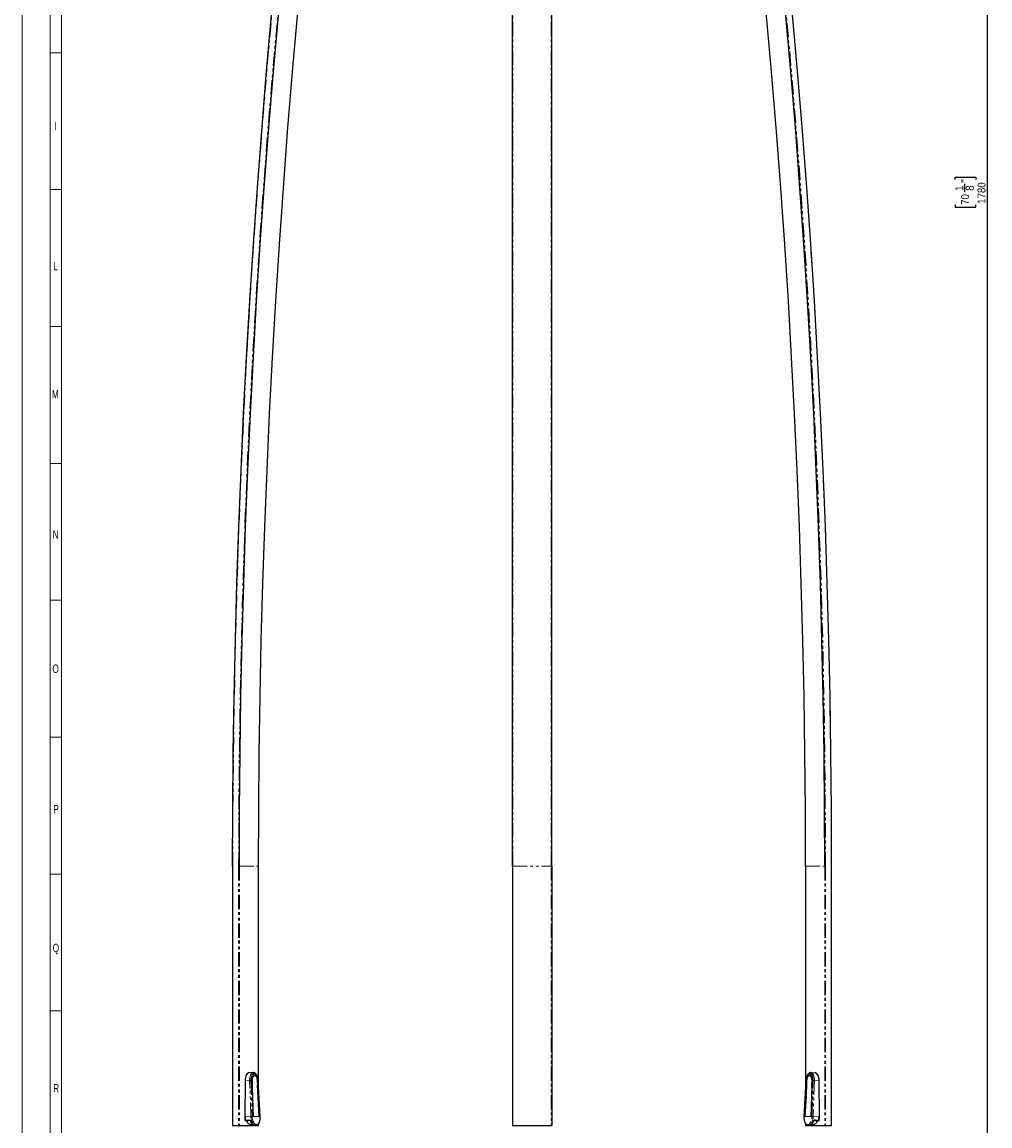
# Model space of a CAD drawing. Header units: millimetres. Extents: x 0 to 841, y 0 to 1481.
# Tile 8 of 29: x 0 to 429, y 502 to 992. Entities that reach past the tile are written whole.
import ezdxf

# ---------------------------------------------------------------- set-up
doc = ezdxf.new("R2010")
doc.units = ezdxf.units.MM
doc.linetypes.add('SLD-Combinazione-di-due-tratteggi', pattern=[12.7, 6.35, -1.27, 1.27, -1.27, 1.27, -1.27])
doc.linetypes.add('SLD-Solido', pattern=[0])
doc.layers.add('FORMAT', color=7, linetype='SLD-Solido')
doc.styles.add('SLDTEXTSTYLE2', font='ARIALN.TTF', dxfattribs={"width": 0.87})
doc.styles.add('SLDTEXTSTYLE3', font='GOTHIC.TTF', dxfattribs={"width": 0.913})
doc.dimstyles.new('SLDDIMSTYLE0', dxfattribs={"dimtxt": 3.5, "dimasz": 3.302, "dimexe": 0, "dimexo": 0.0625, "dimgap": 0.875, "dimtad": 1, "dimdec": 0, "dimlfac": 2, "dimrnd": 1e-09, "dimzin": 12, "dimdsep": 46, "dimtxsty": 'SLDTEXTSTYLE3', "dimsah": 1, "dimcen": 0.09, "dimadec": 0, "dimazin": 3, "dimtfac": 1, "dimtdec": 0, "dimtofl": 0, "dimtmove": 0, "dimatfit": 3, "dimfxl": 1, "dimfrac": 2, "dimtolj": 1, "dimtzin": 12, "dimarcsym": 0})

# ---------------------------------------------------------------- blocks, each defined once
blk = doc.blocks.new('_D_1')
at = {"layer": 'FORMAT'}
for p, q in [((346.4, 1361.94), (429.28, 1361.94)), ((428.28, 467.34), (428.28, 1361.94)), ((413.89, 921.82), (413.89, 922.88)), ((413.89, 922.88), (423.05, 922.88)), ((423.05, 922.88), (423.05, 921.82)), ((418.11, 916.25), (418.11, 919.86)), ((413.89, 910.56), (413.89, 909.5)), ((413.89, 909.5), (423.05, 909.5)), ((423.05, 909.5), (423.05, 910.56)), ((377.71, 467.34), (429.28, 467.34))]:
    blk.add_line(p, q, dxfattribs=at)
for points in [[(428.28, 1361.94), (427.78, 1358.64), (428.79, 1358.64)], [(428.28, 467.34), (428.79, 470.64), (427.78, 470.64)]]:
    blk.add_solid(points, dxfattribs=at)
at = {"layer": 'FORMAT', "char_height": 3.5, "attachment_point": 1, "rotation": 90, "style": 'SLDTEXTSTYLE3'}
for s, insert in [('"', (416.51, 920.37)), ('1780', (423.81, 911.02)), ('1', (413.95, 916.76)), ('8', (418.58, 916.76)), ('70', (416.51, 910.56))]:
    blk.add_mtext(s, dxfattribs=dict(at, insert=insert))

msp = doc.modelspace()

# ---------------------------------------------------------------- linework, layer by layer
at = {"color": 7, "linetype": 'SLD-Solido', "lineweight": 18}
for p, q in [((0, 1481.42), (0, 0)), ((12.5, 12.5), (12.5, 1468.92)), ((17.5, 17.5), (17.5, 1463.92)), ((12.5, 978.03), (17.5, 978.03)), ((12.5, 978.03), (17.5, 978.03)), ((12.5, 917.29), (17.5, 917.29)), ((12.5, 917.29), (17.5, 917.29)), ((12.5, 856.55), (17.5, 856.55)), ((12.5, 856.55), (17.5, 856.55)), ((12.5, 795.82), (17.5, 795.82)), ((12.5, 795.82), (17.5, 795.82)), ((12.5, 735.08), (17.5, 735.08)), ((12.5, 735.08), (17.5, 735.08)), ((12.5, 674.34), (17.5, 674.34)), ((12.5, 674.34), (17.5, 674.34)), ((12.5, 613.61), (17.5, 613.61)), ((12.5, 613.61), (17.5, 613.61)), ((12.5, 552.87), (17.5, 552.87)), ((12.5, 552.87), (17.5, 552.87))]:
    msp.add_line(p, q, dxfattribs=at)
at = {"color": 7, "linetype": 'SLD-Solido', "lineweight": 25}
for p, q in [((217.46, 617.09), (217.46, 1117.83)), ((234.96, 617.09), (234.96, 1117.83)), ((93.33, 617.09), (93.33, 502.09)), ((104.9, 617.09), (104.93, 617.09)), ((104.93, 518.85), (104.93, 617.09)), ((217.46, 617.09), (217.46, 502.09)), ((234.96, 617.09), (234.96, 502.09)), ((347.48, 617.09), (347.48, 518.85)), ((347.48, 617.09), (347.52, 617.09)), ((359.08, 502.09), (359.08, 617.09)), ((102.6, 525.52), (100.69, 525.48)), ((349.81, 525.52), (351.72, 525.48)), ((98.88, 521.92), (98.74, 505.92)), ((101.86, 521.96), (102.45, 505.98)), ((104.52, 520.11), (104.43, 521.97)), ((105.2, 505.98), (104.49, 520.1)), ((105.62, 505.99), (104.76, 521.97)), ((347.65, 521.97), (346.79, 505.99)), ((347.89, 519.39), (347.22, 505.98)), ((347.98, 521.97), (347.86, 519.39)), ((349.97, 505.98), (350.55, 521.96)), ((353.67, 505.92), (353.53, 521.92)), ((105.2, 505.98), (104.66, 515.84)), ((347.71, 515.07), (347.22, 505.98)), ((93.33, 502.09), (93.46, 502.09)), ((93.46, 502.09), (96.05, 502.09)), ((94.96, 502.09), (94.96, 501.84)), ((96.05, 502.09), (96.4, 502.09)), ((96.4, 502.09), (102.58, 502.09)), ((96.69, 502.09), (96.69, 501.84)), ((98.9, 504.3), (99.25, 504.31)), ((99.21, 504.3), (98.9, 504.3)), ((99.56, 504.31), (99.21, 504.3)), ((99.25, 504.31), (100.03, 504.33)), ((99.31, 504.31), (99.96, 504.32)), ((99.31, 504.31), (99.56, 504.31)), ((99.56, 504.31), (99.56, 504.32)), ((100.35, 504.33), (101.14, 504.35)), ((100.55, 504.34), (101.14, 504.35)), ((101.08, 502.56), (101.97, 502.56)), ((102.94, 502), (102.94, 501.84)), ((103.02, 502), (103.66, 502.01)), ((104.03, 502.09), (104.9, 502.09)), ((104.9, 502.09), (104.93, 502.09)), ((104.93, 502.09), (104.93, 502.82)), ((217.46, 502.09), (217.71, 502.09)), ((217.71, 502.09), (234.71, 502.09)), ((220.01, 502.09), (220.01, 501.84)), ((232.51, 502.09), (232.51, 501.84)), ((234.71, 502.09), (234.96, 502.09)), ((347.48, 502.81), (347.48, 502.09)), ((347.48, 502.09), (347.52, 502.09)), ((347.52, 502.09), (348.4, 502.09)), ((348.75, 502.01), (349.4, 502)), ((349.42, 502), (349.42, 501.84)), ((349.83, 502.09), (356.02, 502.09)), ((350.44, 502.56), (351.34, 502.56)), ((351.28, 504.35), (352.07, 504.33)), ((351.87, 504.34), (351.28, 504.35)), ((352.38, 504.33), (353.17, 504.31)), ((353.11, 504.31), (352.46, 504.32)), ((352.86, 504.32), (352.86, 504.31)), ((352.86, 504.31), (353.2, 504.3)), ((352.86, 504.31), (353.11, 504.31)), ((353.17, 504.31), (353.51, 504.3)), ((353.51, 504.3), (353.2, 504.3)), ((355.67, 502.09), (355.67, 501.84)), ((356.02, 502.09), (356.36, 502.09)), ((356.36, 502.09), (358.96, 502.09)), ((357.4, 502.09), (357.4, 501.84)), ((358.96, 502.09), (359.08, 502.09))]:
    msp.add_line(p, q, dxfattribs=at)
at = {"color": 8, "linetype": 'SLD-Combinazione-di-due-tratteggi', "lineweight": 18}
for p, q in [((217.71, 617.09), (217.71, 1117.87)), ((234.71, 617.09), (234.71, 1117.87)), ((93.33, 617.09), (93.46, 617.09)), ((93.46, 617.09), (93.46, 502.09)), ((96.05, 617.09), (96.05, 502.09)), ((96.05, 617.09), (96.4, 617.09)), ((96.4, 617.09), (104.9, 617.09)), ((96.4, 617.09), (96.4, 502.09)), ((104.9, 617.09), (104.9, 519.47)), ((217.46, 617.09), (217.71, 617.09)), ((217.71, 617.09), (217.71, 502.09)), ((217.71, 617.09), (234.71, 617.09)), ((234.71, 617.09), (234.71, 502.09)), ((234.71, 617.09), (234.96, 617.09)), ((347.52, 617.09), (356.02, 617.09)), ((347.52, 617.09), (347.52, 519.47)), ((356.02, 617.09), (356.36, 617.09)), ((356.02, 617.09), (356.02, 502.09)), ((356.36, 617.09), (356.36, 502.09)), ((358.96, 617.09), (358.96, 502.09)), ((358.96, 617.09), (359.08, 617.09)), ((100.94, 521.96), (98.88, 521.92)), ((101.53, 505.98), (100.94, 521.96)), ((101.49, 521.97), (102.07, 505.99)), ((104.49, 520.1), (104.4, 521.96)), ((105.57, 505.99), (104.71, 521.97)), ((347.71, 521.97), (346.84, 505.99)), ((348.02, 521.96), (347.89, 519.39)), ((350.34, 505.99), (350.93, 521.97)), ((351.47, 521.96), (350.89, 505.98)), ((351.47, 521.96), (353.53, 521.92)), ((99.09, 505.93), (98.74, 505.92)), ((101.53, 505.98), (99.09, 505.93)), ((102.45, 505.98), (105.2, 505.98)), ((347.22, 505.98), (349.97, 505.98)), ((350.89, 505.98), (353.33, 505.93)), ((353.33, 505.93), (353.67, 505.92)), ((104.9, 502.78), (104.9, 502.09)), ((347.52, 502.77), (347.52, 502.09))]:
    msp.add_line(p, q, dxfattribs=at)
at = {"color": 7, "linetype": 'SLD-Solido', "lineweight": 25, "flags": 128}
for points in [[(93.36, 617.09), (93.44, 642.21), (93.67, 667.33), (94.05, 692.45), (94.59, 717.56), (95.27, 742.67), (96.11, 767.77), (97.11, 792.87), (98.25, 817.95), (99.55, 843.03), (101, 868.1), (102.61, 893.15), (104.36, 918.19), (106.27, 943.21), (108.33, 968.22), (110.54, 993.21), (112.91, 1018.19), (115.42, 1043.14), (118.09, 1068.07), (120.91, 1092.98), (123.88, 1117.87)], [(96.4, 617.09), (96.47, 642.18), (96.7, 667.28), (97.08, 692.37), (97.62, 717.46), (98.3, 742.55), (99.14, 767.62), (100.14, 792.7), (101.28, 817.76), (102.58, 842.81), (104.03, 867.85), (105.63, 892.88), (107.38, 917.89), (109.29, 942.9), (111.35, 967.88), (113.56, 992.85), (115.92, 1017.79), (118.43, 1042.72), (121.1, 1067.63), (123.91, 1092.52), (126.88, 1117.38)], [(104.9, 617.09), (104.97, 642.18), (105.2, 667.28), (105.58, 692.37), (106.12, 717.46), (106.8, 742.55), (107.64, 767.62), (108.64, 792.7), (109.78, 817.76), (111.08, 842.81), (112.53, 867.85), (114.13, 892.88), (115.88, 917.89), (117.79, 942.9), (119.85, 967.88), (122.06, 992.85), (124.42, 1017.79), (126.93, 1042.72), (129.6, 1067.63), (132.41, 1092.52), (135.38, 1117.38)], [(347.52, 617.09), (347.44, 642.18), (347.21, 667.28), (346.83, 692.37), (346.3, 717.46), (345.61, 742.55), (344.77, 767.62), (343.78, 792.7), (342.63, 817.76), (341.34, 842.81), (339.89, 867.85), (338.29, 892.88), (336.53, 917.89), (334.63, 942.9), (332.57, 967.88), (330.36, 992.85), (327.99, 1017.79), (325.48, 1042.72), (322.82, 1067.63), (320, 1092.52), (317.03, 1117.38)], [(356.02, 617.09), (355.94, 642.18), (355.71, 667.28), (355.33, 692.37), (354.8, 717.46), (354.11, 742.55), (353.27, 767.62), (352.28, 792.7), (351.13, 817.76), (349.84, 842.81), (348.39, 867.85), (346.79, 892.88), (345.03, 917.89), (343.13, 942.9), (341.07, 967.88), (338.86, 992.85), (336.49, 1017.79), (333.98, 1042.72), (331.32, 1067.63), (328.5, 1092.52), (325.53, 1117.38)], [(359.05, 617.09), (358.97, 642.21), (358.74, 667.33), (358.36, 692.45), (357.83, 717.56), (357.14, 742.67), (356.3, 767.77), (355.31, 792.87), (354.16, 817.95), (352.86, 843.03), (351.41, 868.1), (349.81, 893.15), (348.05, 918.19), (346.14, 943.21), (344.08, 968.22), (341.87, 993.21), (339.51, 1018.19), (336.99, 1043.14), (334.32, 1068.07), (331.5, 1092.98), (328.53, 1117.87)], [(100.69, 525.48), (100.34, 525.41), (100, 525.21), (99.69, 524.88), (99.42, 524.44), (99.19, 523.9), (99.03, 523.28), (98.92, 522.62), (98.88, 521.92)], [(101.08, 502.56), (100.88, 502.58), (100.49, 502.78), (100.14, 503.15), (99.84, 503.69), (99.62, 504.32)], [(352.79, 504.32), (352.57, 503.69), (352.28, 503.15), (351.92, 502.78), (351.53, 502.58), (351.34, 502.56)]]:
    msp.add_lwpolyline(points, dxfattribs=at)
at = {"color": 8, "linetype": 'SLD-Combinazione-di-due-tratteggi', "lineweight": 18, "flags": 128}
for points in [[(93.46, 617.09), (93.53, 642.21), (93.76, 667.32), (94.14, 692.44), (94.68, 717.55), (95.37, 742.66), (96.21, 767.76), (97.2, 792.86), (98.34, 817.94), (99.64, 843.02), (101.09, 868.08), (102.7, 893.13), (104.45, 918.17), (106.36, 943.19), (108.42, 968.2), (110.63, 993.19), (113, 1018.16), (115.51, 1043.11), (118.18, 1068.04), (121, 1092.95), (123.97, 1117.83)], [(96.05, 617.09), (96.13, 642.19), (96.36, 667.28), (96.74, 692.38), (97.28, 717.47), (97.96, 742.55), (98.8, 767.63), (99.79, 792.71), (100.94, 817.77), (102.24, 842.83), (103.69, 867.87), (105.29, 892.9), (107.04, 917.92), (108.95, 942.92), (111.01, 967.9), (113.22, 992.87), (115.58, 1017.82), (118.09, 1042.75), (120.76, 1067.66), (123.57, 1092.55), (126.54, 1117.41)], [(356.36, 617.09), (356.28, 642.19), (356.05, 667.28), (355.67, 692.38), (355.14, 717.47), (354.45, 742.55), (353.61, 767.63), (352.62, 792.71), (351.47, 817.77), (350.18, 842.83), (348.73, 867.87), (347.13, 892.9), (345.37, 917.92), (343.47, 942.92), (341.41, 967.9), (339.2, 992.87), (336.84, 1017.82), (334.32, 1042.75), (331.66, 1067.66), (328.84, 1092.55), (325.87, 1117.41)], [(358.96, 617.09), (358.88, 642.21), (358.65, 667.32), (358.27, 692.44), (357.74, 717.55), (357.05, 742.66), (356.21, 767.76), (355.21, 792.86), (354.07, 817.94), (352.77, 843.02), (351.32, 868.08), (349.72, 893.13), (347.96, 918.17), (346.05, 943.19), (343.99, 968.2), (341.78, 993.19), (339.42, 1018.16), (336.9, 1043.11), (334.23, 1068.04), (331.41, 1092.95), (328.44, 1117.83)]]:
    msp.add_lwpolyline(points, dxfattribs=at)
at = {"color": 8, "linetype": 'SLD-Combinazione-di-due-tratteggi', "lineweight": 18}
for centre, radius, start, end in [((102.58, 525.14), 0.372, 358.7981, 86.9675), ((349.83, 525.14), 0.372, 93.0325, 181.2019), ((101.4, 514.82), 7.16, 89.2773, 93.6498), ((104.74, 521.56), 0.414, 87.032, 94.4373), ((347.68, 521.56), 0.415, 85.5661, 92.9627), ((351.02, 514.82), 7.16, 86.3502, 90.7227), ((101.98, 498.83), 7.16, 89.2773, 93.6498), ((105.6, 505.58), 0.414, 87.0315, 94.4376), ((346.81, 505.58), 0.414, 85.5626, 92.9681), ((350.43, 498.83), 7.16, 86.3502, 90.7227)]:
    msp.add_arc(centre, radius, start, end, dxfattribs=at)
at = {"color": 7, "linetype": 'SLD-Solido', "lineweight": 25}
for centre, radius, start, end in [((101.78, 504.97), 2.39, 195.8287, 221.358), ((350.64, 504.96), 2.38, 318.637, 344.0721)]:
    msp.add_arc(centre, radius, start, end, dxfattribs=at)
at = {"color": 8, "linetype": 'SLD-Combinazione-di-due-tratteggi', "lineweight": 18}
for centre, major_axis, ratio, start_param, end_param in [((102.75, 521.9), (-0.2, 3.62), 0.499172, 6.255221, 7.808553), ((103.1, 521.92), (-0.19, 3.22), 0.499011, 6.253009, 7.806341), ((103.1, 521.92), (-0.19, 3.22), 0.499011, 4.699677, 6.253009), ((349.31, 521.92), (0.19, 3.22), 0.499011, 0.030176, 1.583509), ((349.31, 521.92), (0.19, 3.22), 0.499011, 4.760029, 6.313362), ((349.66, 521.9), (0.2, 3.62), 0.499172, 4.757817, 6.31115), ((103.48, 505.91), (-0.22, 3.9), 0.499161, 1.52521, 3.096641), ((103.82, 505.93), (-0.21, 3.5), 0.499011, 1.523156, 4.699677), ((348.59, 505.93), (0.21, 3.5), 0.499011, 1.583509, 4.760029), ((348.94, 505.91), (0.22, 3.9), 0.499161, 3.137836, 4.757976)]:
    msp.add_ellipse(centre, major_axis=major_axis, ratio=ratio, start_param=start_param, end_param=end_param, dxfattribs=at)
at = {"color": 7, "linetype": 'SLD-Solido', "lineweight": 25}
for centre, major_axis, ratio, start_param, end_param in [((351.72, 521.86), (0, 3.62), 0.499924, 5.505574, 6.283185), ((100.02, 504.32), (0.125, 0.002), 0.008727, 1.034323, 2.094395), ((100.61, 504.34), (0.125, 0.002), 0.008727, 2.094395, 3.154467), ((102.88, 505.9), (-0.16, 3.9), 0.499619, 1.958937, 3.131527), ((103.48, 505.91), (-0.22, 3.9), 0.499161, 3.096641, 3.123546), ((349.53, 505.9), (0.16, 3.9), 0.499619, 3.151658, 4.324248), ((351.8, 504.34), (0.125, -0.002), 0.008727, 6.270311, 7.330383), ((352.4, 504.32), (0.125, -0.002), 0.008727, 1.047197, 2.107269)]:
    msp.add_ellipse(centre, major_axis=major_axis, ratio=ratio, start_param=start_param, end_param=end_param, dxfattribs=at)
for points, knots in [([(102.99, 524.39), (102.91, 524.39), (102.83, 524.37), (102.67, 524.31), (102.6, 524.26), (102.46, 524.14), (102.39, 524.07), (102.26, 523.89), (102.2, 523.79), (102.1, 523.57), (102.05, 523.44), (101.98, 523.18), (101.94, 523.04), (101.89, 522.75), (101.88, 522.59), (101.86, 522.28), (101.86, 522.12), (101.86, 521.96)], [0, 0, 0, 0, 0.125, 0.125, 0.25, 0.25, 0.375, 0.375, 0.5, 0.5, 0.625, 0.625, 0.75, 0.75, 0.875, 0.875, 1, 1, 1, 1]), ([(104.76, 521.97), (104.75, 522.11), (104.72, 522.49), (104.61, 523.11), (104.41, 523.8), (104.14, 524.41), (103.79, 524.91), (103.4, 525.27), (102.99, 525.48), (102.73, 525.5), (102.61, 525.52)], [0, 0, 0, 0, 0.07278, 0.210956, 0.34983, 0.489852, 0.631736, 0.77569, 0.897734, 1, 1, 1, 1]), ([(103.49, 524.17), (103.48, 524.18), (103.33, 524.37), (103.15, 524.38), (102.99, 524.39)], [0, 0, 0, 0, 0.049565, 1, 1, 1, 1]), ([(104.43, 521.97), (104.41, 522.21), (104.36, 522.75), (104.15, 523.38), (103.89, 523.83), (103.72, 524.06), (103.6, 524.14), (103.58, 524.15)], [0, 0, 0, 0, 0.272086, 0.587347, 0.76331, 0.951472, 1, 1, 1, 1]), ([(349.81, 525.52), (349.71, 525.51), (349.48, 525.49), (349.11, 525.33), (348.73, 525.03), (348.39, 524.59), (348.09, 524.02), (347.86, 523.36), (347.71, 522.67), (347.67, 522.19), (347.65, 521.97)], [0, 0, 0, 0, 0.0781526, 0.2000006, 0.3258529, 0.4603444, 0.6000034, 0.7397816, 0.8786528, 1, 1, 1, 1]), ([(349.38, 524.38), (349.24, 524.35), (348.92, 524.29), (348.56, 523.91), (348.31, 523.45), (348.15, 523.02), (348.03, 522.51), (348, 522.15), (347.98, 521.97)], [0, 0, 0, 0, 0.208149, 0.444059, 0.572899, 0.708397, 0.851042, 1, 1, 1, 1]), ([(350.55, 521.96), (350.56, 522.12), (350.56, 522.28), (350.54, 522.6), (350.52, 522.75), (350.47, 523.04), (350.44, 523.18), (350.36, 523.45), (350.31, 523.57), (350.21, 523.79), (350.15, 523.89), (350.02, 524.07), (349.96, 524.14), (349.85, 524.23), (349.81, 524.26), (349.74, 524.31), (349.7, 524.33), (349.59, 524.37), (349.51, 524.39), (349.43, 524.39)], [0, 0, 0, 0, 0.125, 0.125, 0.25, 0.25, 0.375, 0.375, 0.5, 0.5, 0.625, 0.625, 0.75, 0.75, 0.8125, 0.8125, 0.875, 0.875, 1, 1, 1, 1]), ([(353.53, 521.92), (353.53, 521.97), (353.53, 522.06), (353.53, 522.19), (353.52, 522.33), (353.51, 522.46), (353.5, 522.59), (353.48, 522.71), (353.47, 522.83), (353.45, 522.95), (353.43, 523.06), (353.41, 523.17), (353.39, 523.28), (353.37, 523.38), (353.34, 523.48), (353.32, 523.57), (353.29, 523.66), (353.27, 523.75), (353.24, 523.83), (353.21, 523.91), (353.19, 523.99), (353.16, 524.06), (353.13, 524.13), (353.1, 524.2), (353.08, 524.26), (353.05, 524.32), (353.02, 524.38), (353, 524.42), (352.99, 524.44)], [0, 0, 0, 0, 0.049718, 0.098536, 0.146453, 0.19347, 0.239587, 0.284802, 0.329117, 0.372532, 0.415046, 0.45666, 0.497373, 0.537185, 0.576097, 0.614109, 0.651219, 0.68743, 0.722739, 0.757148, 0.790657, 0.823265, 0.854972, 0.885779, 0.915685, 0.944691, 0.972796, 1, 1, 1, 1]), ([(104.42, 521.97), (104.43, 521.97), (104.43, 521.97), (104.41, 521.97), (104.4, 521.96)], [0, 0, 0, 0, 0.429133, 1, 1, 1, 1]), ([(103.59, 502.03), (103.71, 502.03), (103.98, 502.02), (104.36, 502.21), (104.74, 502.52), (105.06, 502.97), (105.32, 503.54), (105.51, 504.21), (105.62, 504.95), (105.64, 505.56), (105.63, 505.91), (105.62, 505.99)], [0, 0, 0, 0, 0.0882642, 0.2024246, 0.3180626, 0.4408147, 0.5694619, 0.6994901, 0.8287915, 0.9574329, 1, 1, 1, 1]), ([(346.79, 505.99), (346.78, 505.85), (346.77, 505.46), (346.81, 504.81), (346.93, 504.08), (347.14, 503.42), (347.43, 502.85), (347.78, 502.41), (348.17, 502.14), (348.49, 502.01), (348.66, 502.03), (348.7, 502.03)], [0, 0, 0, 0, 0.069771, 0.202257, 0.335372, 0.469478, 0.605153, 0.742588, 0.86128, 0.974378, 1, 1, 1, 1]), ([(100.48, 504.33), (100.49, 504.33), (100.47, 504.33), (100.41, 504.33), (100.38, 504.33), (100.3, 504.33), (100.26, 504.33), (100.17, 504.33), (100.12, 504.33), (100.08, 504.33)], [0, 0, 0, 0, 0.25, 0.25, 0.5, 0.5, 0.75, 0.75, 1, 1, 1, 1]), ([(351.93, 504.33), (351.93, 504.33), (351.95, 504.33), (352, 504.33), (352.04, 504.33), (352.11, 504.33), (352.16, 504.33), (352.25, 504.33), (352.29, 504.33), (352.33, 504.33)], [0, 0, 0, 0, 0.25, 0.25, 0.5, 0.5, 0.75, 0.75, 1, 1, 1, 1])]:
    msp.add_open_spline(points, degree=3, knots=knots, dxfattribs=at)
at = {"color": 8, "linetype": 'SLD-Combinazione-di-due-tratteggi', "lineweight": 18}
for points, knots in [([(103.21, 524.15), (103.19, 524.15), (103.16, 524.15), (103.1, 524.14), (103.05, 524.12), (102.98, 524.1), (102.89, 524.06), (102.79, 523.98), (102.7, 523.89), (102.58, 523.75), (102.45, 523.52), (102.34, 523.24), (102.27, 523), (102.23, 522.8), (102.2, 522.6), (102.18, 522.39), (102.17, 522.18), (102.17, 522.04), (102.17, 521.96)], [0, 0, 0, 0, 0.031419, 0.062774, 0.09414, 0.125591, 0.187946, 0.250387, 0.312877, 0.375445, 0.499827, 0.624951, 0.687216, 0.749563, 0.812165, 0.874855, 0.937405, 1, 1, 1, 1]), ([(102.99, 524.39), (103.01, 524.39), (103.04, 524.38), (103.09, 524.36), (103.12, 524.34), (103.16, 524.3), (103.18, 524.27), (103.2, 524.21), (103.21, 524.18), (103.21, 524.15)], [0, 0, 0, 0, 0.25, 0.25, 0.5, 0.5, 0.75, 0.75, 1, 1, 1, 1]), ([(104.4, 521.96), (104.39, 522), (104.39, 522.07), (104.38, 522.18), (104.37, 522.29), (104.35, 522.43), (104.32, 522.6), (104.28, 522.81), (104.22, 523), (104.14, 523.25), (104.01, 523.52), (103.87, 523.75), (103.74, 523.89), (103.64, 523.99), (103.53, 524.06), (103.43, 524.11), (103.32, 524.14), (103.25, 524.15), (103.21, 524.15)], [0, 0, 0, 0, 0.03152, 0.062974, 0.094437, 0.125985, 0.188469, 0.25103, 0.31359, 0.376207, 0.500645, 0.625724, 0.687929, 0.750197, 0.812696, 0.875274, 0.937616, 1, 1, 1, 1]), ([(349.2, 524.15), (349.18, 524.15), (349.15, 524.15), (349.09, 524.14), (349.04, 524.12), (348.97, 524.1), (348.88, 524.06), (348.77, 523.98), (348.67, 523.89), (348.55, 523.75), (348.4, 523.52), (348.27, 523.24), (348.19, 523), (348.13, 522.8), (348.09, 522.6), (348.06, 522.39), (348.03, 522.18), (348.02, 522.04), (348.02, 521.96)], [0, 0, 0, 0, 0.031419, 0.062774, 0.09414, 0.125591, 0.187946, 0.250387, 0.312877, 0.375445, 0.499827, 0.624951, 0.687216, 0.749563, 0.812165, 0.874855, 0.937405, 1, 1, 1, 1]), ([(349.43, 524.39), (349.4, 524.39), (349.37, 524.38), (349.32, 524.36), (349.29, 524.34), (349.25, 524.3), (349.23, 524.27), (349.21, 524.21), (349.2, 524.18), (349.2, 524.15)], [0, 0, 0, 0, 0.25, 0.25, 0.5, 0.5, 0.75, 0.75, 1, 1, 1, 1]), ([(350.24, 521.96), (350.24, 522), (350.24, 522.07), (350.24, 522.18), (350.24, 522.29), (350.23, 522.43), (350.21, 522.6), (350.18, 522.81), (350.14, 523), (350.07, 523.25), (349.96, 523.52), (349.83, 523.75), (349.71, 523.89), (349.62, 523.99), (349.52, 524.06), (349.42, 524.11), (349.31, 524.14), (349.24, 524.15), (349.2, 524.15)], [0, 0, 0, 0, 0.03152, 0.062974, 0.094437, 0.125985, 0.188469, 0.25103, 0.31359, 0.376207, 0.500645, 0.625724, 0.687929, 0.750197, 0.812696, 0.875274, 0.937616, 1, 1, 1, 1]), ([(101.86, 521.96), (101.89, 521.96), (101.92, 521.96), (101.98, 521.96), (102.01, 521.97), (102.07, 521.97), (102.09, 521.97), (102.14, 521.97), (102.16, 521.97), (102.17, 521.96)], [0, 0, 0, 0, 0.25, 0.25, 0.5, 0.5, 0.75, 0.75, 1, 1, 1, 1]), ([(102.17, 521.96), (102.18, 521.55), (102.2, 520.69), (102.23, 519.36), (102.26, 517.81), (102.29, 516), (102.34, 513.34), (102.39, 509.97), (102.43, 507.31), (102.45, 505.98)], [0, 0, 0, 0, 0.077845, 0.16117, 0.249974, 0.369143, 0.499968, 0.749979, 1, 1, 1, 1]), ([(348.02, 521.96), (348.01, 521.96), (347.98, 521.97), (347.98, 521.97), (348.01, 521.97), (348.02, 521.96)], [0, 0, 0, 0, 0.3005522, 0.6618326, 1, 1, 1, 1]), ([(349.97, 505.98), (349.99, 507.31), (350.02, 509.97), (350.07, 513.34), (350.12, 516), (350.16, 518.03), (350.19, 520), (350.23, 521.33), (350.24, 521.96)], [0, 0, 0, 0, 0.250021, 0.500033, 0.630841, 0.750026, 0.881171, 1, 1, 1, 1]), ([(350.55, 521.96), (350.53, 521.96), (350.5, 521.96), (350.44, 521.96), (350.41, 521.97), (350.35, 521.97), (350.32, 521.97), (350.27, 521.97), (350.25, 521.97), (350.24, 521.96)], [0, 0, 0, 0, 0.25, 0.25, 0.5, 0.5, 0.75, 0.75, 1, 1, 1, 1])]:
    msp.add_open_spline(points, degree=3, knots=knots, dxfattribs=at)
at = {"color": 7, "linetype": 'SLD-Solido', "lineweight": 25}
for points in [[(98.74, 505.92), (98.73, 505.36), (98.79, 504.82), (98.9, 504.3)], [(353.51, 504.3), (353.63, 504.82), (353.68, 505.36), (353.67, 505.92)]]:
    msp.add_open_spline(points, degree=3, dxfattribs=at)
at = {"color": 8, "linetype": 'SLD-Combinazione-di-due-tratteggi', "lineweight": 18}
for points in [[(99.25, 504.31), (99.13, 504.82), (99.08, 505.37), (99.09, 505.93)], [(353.33, 505.93), (353.33, 505.37), (353.28, 504.82), (353.17, 504.31)]]:
    msp.add_open_spline(points, degree=3, dxfattribs=at)

# ---------------------------------------------------------------- texts
at = {"color": 7, "linetype": 'Continuous', "lineweight": 0, "char_height": 3.7, "attachment_point": 2, "style": 'SLDTEXTSTYLE2'}
for s, insert in [('I', (14.75, 947.45)), ('L', (14.89, 885.15)), ('M', (14.73, 828.46)), ('N', (14.85, 766.16)), ('O', (14.87, 706.57)), ('P', (15.05, 644.27)), ('Q', (15, 582.7)), ('R', (15.12, 520.4))]:
    msp.add_mtext(s, dxfattribs=dict(at, insert=insert))

# ---------------------------------------------------------------- dimensions: what is measured, and where the dimension line sits
at = {"layer": 'FORMAT'}
dim = msp.add_linear_dim(base=(428.28, 1361.94), p1=(376.71, 467.34), p2=(345.4, 1361.94), angle=90, dimstyle='SLDDIMSTYLE0', dxfattribs=at)
dim.commit()
dim.dimension.update_dxf_attribs({"geometry": '_D_1', "text_midpoint": (428.28, 916.19), "dimtype": 160})

doc.saveas('drawing.dxf')
